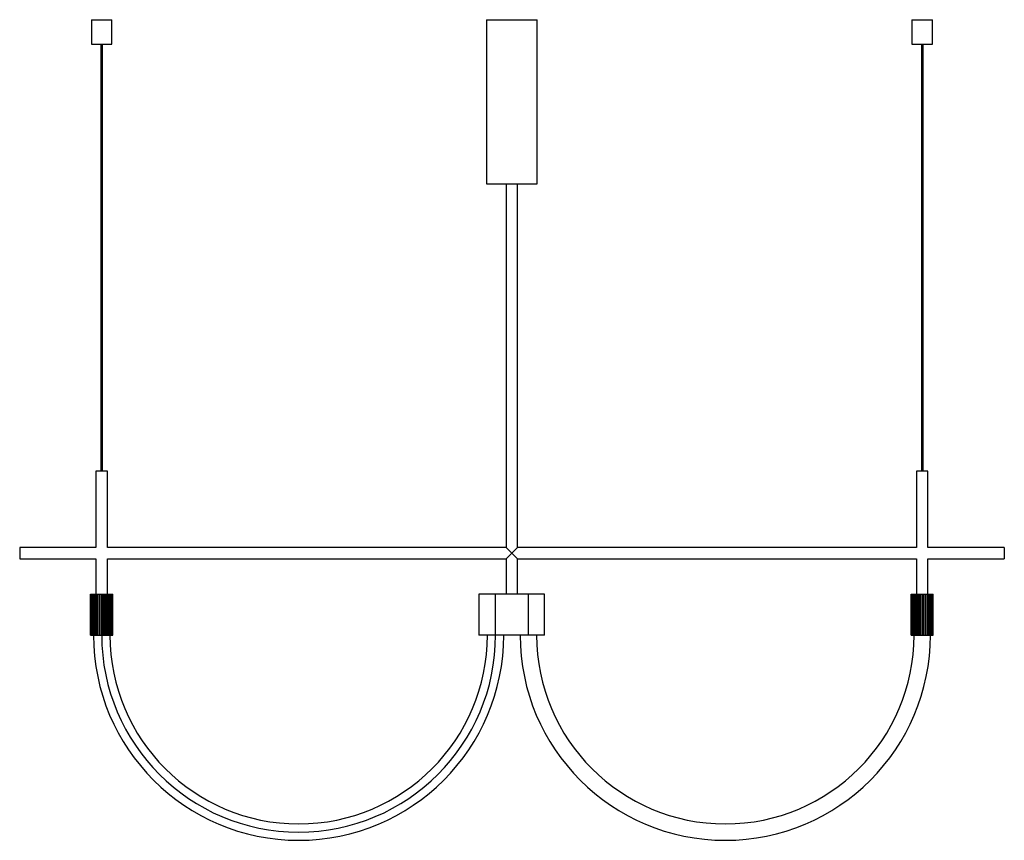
# Paper-space layout '_Normal a' of a CAD drawing. Header units: millimetres. Extents: x -600 to 600, y -800 to 200.
import ezdxf

# ---------------------------------------------------------------- set-up
doc = ezdxf.new("R2010")
doc.units = ezdxf.units.MM

psp = doc.layouts.new('_Normal a')

# ---------------------------------------------------------------- linework, layer by layer
at = {"color": 7, "linetype": 'Continuous', "lineweight": 25}
for p, q in [((-512.3, 200), (-512.3, 170)), ((-512.3, 200), (-487.3, 200)), ((-487.3, 170), (-487.3, 200)), ((-31, 200), (-31, 0)), ((-31, 200), (31, 200)), ((31, 0), (31, 200)), ((487.7, 200), (487.7, 170)), ((487.7, 200), (512.7, 200)), ((512.7, 170), (512.7, 200)), ((-512.3, 170), (-487.3, 170)), ((-500.8, 170), (-500.8, -350)), ((-498.8, -350), (-498.8, 170)), ((487.7, 170), (512.7, 170)), ((499.2, 170), (499.2, -350)), ((501.2, -350), (501.2, 170)), ((-31, 0), (31, 0)), ((-7, 0), (-7, -443)), ((7, -443), (7, 0)), ((-506.8, -350), (-506.8, -443)), ((-492.8, -350), (-506.8, -350)), ((-492.8, -443), (-492.8, -350)), ((493.2, -350), (493.2, -443)), ((507.2, -350), (493.2, -350)), ((507.2, -443), (507.2, -350)), ((-506.8, -443), (-599.8, -443)), ((-599.8, -443), (-599.8, -457)), ((-7, -443), (-492.8, -443)), ((-7, -457), (7, -443)), ((7, -457), (-7, -443)), ((493.2, -443), (7, -443)), ((600.2, -443), (507.2, -443)), ((600.2, -443), (600.2, -457)), ((-599.8, -457), (-506.8, -457)), ((-506.8, -457), (-506.8, -500)), ((-492.8, -457), (-7, -457)), ((-492.8, -500), (-492.8, -457)), ((-7, -457), (-7, -500)), ((7, -457), (493.2, -457)), ((7, -500), (7, -457)), ((493.2, -457), (493.2, -500)), ((507.2, -457), (600.2, -457)), ((507.2, -500), (507.2, -457)), ((-513.3, -500), (-486.3, -500)), ((-513.3, -550), (-513.3, -500)), ((-513.1, -550), (-513.1, -500)), ((-512.6, -550), (-512.6, -500)), ((-512.1, -550), (-512.1, -500)), ((-511.1, -550), (-511.1, -500)), ((-510.3, -550), (-510.3, -500)), ((-508.9, -550), (-508.9, -500)), ((-508.2, -500), (-508.2, -550)), ((-507.8, -550), (-507.8, -500)), ((-506.2, -550), (-506.2, -500)), ((-505.6, -500), (-505.6, -550)), ((-504.9, -550), (-504.9, -500)), ((-503, -550), (-503, -500)), ((-502.7, -500), (-502.7, -550)), ((-501.6, -550), (-501.6, -500)), ((-499.6, -550), (-499.6, -500)), ((-499.6, -500), (-499.6, -550)), ((-498.4, -550), (-498.4, -500)), ((-498.2, -550), (-498.2, -500)), ((-496.3, -550), (-496.3, -500)), ((-495.4, -550), (-495.4, -500)), ((-494.9, -550), (-494.9, -500)), ((-493.1, -550), (-493.1, -500)), ((-492.6, -550), (-492.6, -500)), ((-491.9, -550), (-491.9, -500)), ((-490.4, -550), (-490.4, -500)), ((-490.3, -550), (-490.3, -500)), ((-489.4, -550), (-489.4, -500)), ((-488.3, -550), (-488.3, -500)), ((-487.6, -550), (-487.6, -500)), ((-486.9, -550), (-486.9, -500)), ((-486.5, -550), (-486.5, -500)), ((-486.3, -550), (-486.3, -500)), ((-40, -500), (-40, -550)), ((40, -500), (-40, -500)), ((-19.8, -550), (-19.8, -500)), ((20.2, -550), (20.2, -500)), ((40, -550), (40, -500)), ((486.7, -500), (513.7, -500)), ((486.7, -550), (486.7, -500)), ((486.9, -550), (486.9, -500)), ((487.4, -550), (487.4, -500)), ((487.9, -550), (487.9, -500)), ((488.9, -550), (488.9, -500)), ((489.7, -550), (489.7, -500)), ((491.1, -550), (491.1, -500)), ((491.8, -500), (491.8, -550)), ((492.2, -550), (492.2, -500)), ((493.8, -550), (493.8, -500)), ((494.4, -500), (494.4, -550)), ((495.1, -550), (495.1, -500)), ((497, -550), (497, -500)), ((497.3, -500), (497.3, -550)), ((498.4, -550), (498.4, -500)), ((500.4, -550), (500.4, -500)), ((500.4, -500), (500.4, -550)), ((501.6, -550), (501.6, -500)), ((501.8, -550), (501.8, -500)), ((503.7, -550), (503.7, -500)), ((504.6, -550), (504.6, -500)), ((505.1, -550), (505.1, -500)), ((506.9, -550), (506.9, -500)), ((507.4, -550), (507.4, -500)), ((508.1, -550), (508.1, -500)), ((509.6, -550), (509.6, -500)), ((509.7, -550), (509.7, -500)), ((510.6, -550), (510.6, -500)), ((511.7, -550), (511.7, -500)), ((512.4, -550), (512.4, -500)), ((513.1, -550), (513.1, -500)), ((513.5, -550), (513.5, -500)), ((513.7, -550), (513.7, -500)), ((-513.3, -550), (-486.3, -550)), ((40, -550), (-40, -550)), ((486.7, -550), (513.7, -550))]:
    psp.add_line(p, q, dxfattribs=at)
for centre, radius in [((-259.8, -550), 250), ((-259.8, -550), 230), ((260.2, -550), 250), ((260.2, -550), 230)]:
    psp.add_arc(centre, radius, 180, 0, dxfattribs=at)
at = {"color": 7, "linetype": 'Continuous'}
psp.add_arc((-259.8, -550), 240, 180, 0, dxfattribs=at)

doc.saveas('drawing.dxf')
